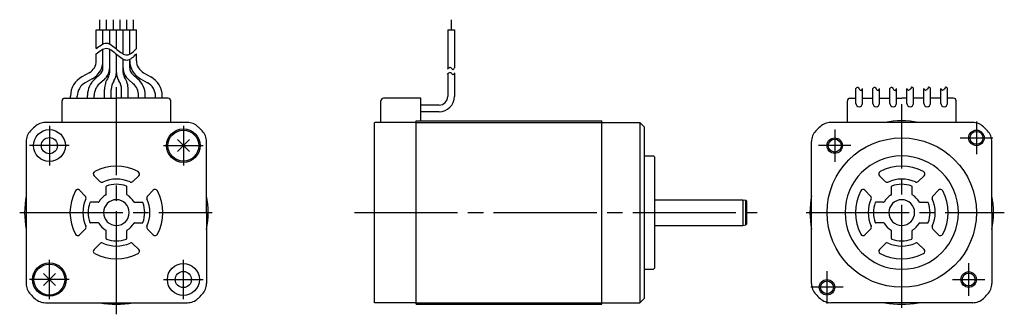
# Model space of a CAD drawing. Extents: x -171 to 20, y -20 to 37.
import ezdxf

# ---------------------------------------------------------------- set-up
doc = ezdxf.new("R2010")
doc.units = 0
doc.header["$MEASUREMENT"] = 0
doc.linetypes.add('CENTER', pattern=[27, 20, -2, 3, -2])
doc.layers.get('0').update_dxf_attribs({"linetype": 'CONTINUOUS'})

# ---------------------------------------------------------------- blocks, each defined once
blk = doc.blocks.new('A$C33923540')
for p, q in [((-155.65, 37.44), (-155.65, 35.44)), ((-154.35, 37.44), (-154.35, 35.44)), ((-153.05, 37.44), (-153.05, 35.44)), ((-151.75, 37.44), (-151.75, 35.44)), ((-150.45, 37.44), (-150.45, 35.44)), ((-149.15, 37.44), (-149.15, 35.44)), ((-87.44, 37.44), (-87.44, 35.44)), ((-156.3, 35.44), (-148.5, 35.44)), ((-156.3, 31.82), (-156.3, 35.44)), ((-155, 32.72), (-155, 35.44)), ((-153.7, 32.72), (-153.7, 35.44)), ((-152.4, 31.76), (-152.4, 35.44)), ((-151.1, 30.8), (-151.1, 35.44)), ((-149.8, 30.76), (-149.8, 35.44)), ((-148.5, 31.82), (-148.5, 35.44)), ((-88.09, 35.44), (-88.09, 27.89)), ((-88.09, 35.44), (-86.79, 35.44)), ((-86.79, 35.44), (-86.79, 28.07)), ((-156.3, 29.48), (-156.3, 30.82)), ((-155, 28.1), (-155, 31.72)), ((-153.7, 27.2), (-153.7, 31.72)), ((-152.4, 27.2), (-152.4, 30.76)), ((-148.5, 29.48), (-148.5, 30.82)), ((-151.1, 27.2), (-151.1, 29.8)), ((-149.8, 28.1), (-149.8, 29.76)), ((-157.69, 27.12), (-159.08, 26.35)), ((-155.58, 26.82), (-156.53, 25.99)), ((-149.22, 26.82), (-148.27, 25.99)), ((-147.11, 27.12), (-145.72, 26.35)), ((-88.09, 26.89), (-88.09, 22.55)), ((-86.79, 27.07), (-86.79, 22.55)), ((-157.07, 25.98), (-158.45, 25.21)), ((-154.73, 25.84), (-155.67, 25.01)), ((-150.07, 25.84), (-149.13, 25.01)), ((-147.73, 25.98), (-146.35, 25.21)), ((-8.9, 21.2), (-8.9, 24.07)), ((-7.6, 21.2), (-7.6, 24.07)), ((-5.6, 21.2), (-5.6, 24.07)), ((-4.3, 21.2), (-4.3, 24.07)), ((-2.3, 21.2), (-2.3, 24.07)), ((-1, 21.2), (-1, 24.07)), ((1, 21.2), (1, 24.07)), ((2.3, 21.2), (2.3, 24.07)), ((4.3, 21.2), (4.3, 24.07)), ((5.6, 21.2), (5.6, 24.07)), ((7.6, 21.2), (7.6, 24.07)), ((8.9, 21.2), (8.9, 24.07)), ((-162.45, 22.2), (-152.4, 22.2)), ((-142.35, 22.2), (-152.4, 22.2)), ((-101.05, 17.5), (-101.05, 21.7)), ((-93.35, 22.2), (-100.55, 22.2)), ((-93.35, 17.8), (-93.35, 22.2)), ((-10.05, 22.2), (-8.9, 22.2)), ((-7.6, 22.2), (-5.6, 22.2)), ((-4.3, 22.2), (-2.3, 22.2)), ((-1, 22.2), (0, 22.2)), ((1, 22.2), (0, 22.2)), ((4.3, 22.2), (2.3, 22.2)), ((7.6, 22.2), (5.6, 22.2)), ((10.05, 22.2), (8.9, 22.2)), ((-138.63, 17.5), (-166.17, 17.5)), ((-102.25, 17.5), (-102.4, 17.35)), ((-102.4, 17.35), (-102.4, -17.35)), ((-94.2, 17.5), (-102.25, 17.5)), ((-94.2, 17.8), (-58.2, 17.8)), ((-94.2, 10.95), (-94.2, 17.8)), ((-94.2, -17.8), (-94.2, 17.5)), ((-94.2, 17.5), (-50.85, 17.5)), ((-58.2, -17.8), (-58.2, 17.8)), ((-50, 16.65), (-50.85, 17.5)), ((13.77, 17.5), (-13.77, 17.5)), ((-50, 16.65), (-50, 14.8)), ((-169.9, 13.77), (-169.9, -13.77)), ((-138.23, 11.83), (-140.57, 14.17)), ((-138.23, 14.17), (-140.57, 11.83)), ((-134.9, 0), (-134.9, 13.77)), ((-17.5, -13.77), (-17.5, 13.77)), ((17.5, 0), (17.5, 13.77)), ((-50, 11), (-48.2, 11)), ((-48.2, 11), (-48, 10.8)), ((-48, 10.8), (-48, -10.8)), ((-155.61, 6.04), (-156.73, 7.16)), ((-149.19, 6.04), (-148.07, 7.16)), ((-3.21, 6.04), (-4.33, 7.16)), ((3.21, 6.04), (4.33, 7.16)), ((-158.44, 3.21), (-159.56, 4.33)), ((-154.4, 3.52), (-154.4, 5.05)), ((-150.4, 3.52), (-150.4, 5.05)), ((-146.36, 3.21), (-145.24, 4.33)), ((-6.04, 3.21), (-7.16, 4.33)), ((-2, 3.52), (-2, 5.05)), ((2, 3.52), (2, 5.05)), ((6.04, 3.21), (7.16, 4.33)), ((-155.92, 2), (-157.45, 2)), ((-148.88, 2), (-147.35, 2)), ((-48, 2.5), (-30.86, 2.5)), ((-30.86, 2.5), (-30.86, -2.5)), ((-30.86, 2.5), (-30.26, 2.4)), ((-30.26, -2.4), (-30.26, 2.4)), ((-30.06, 2.2), (-30.26, 2.4)), ((-30.06, -2.2), (-30.06, 2.2)), ((-3.52, 2), (-5.05, 2)), ((3.52, 2), (5.05, 2)), ((17.5, 0), (17.5, -13.77)), ((-134.9, 0), (-134.9, -13.77)), ((-158.44, -3.21), (-159.56, -4.33)), ((-155.92, -2), (-157.45, -2)), ((-154.4, -5.05), (-154.4, -3.52)), ((-150.4, -5.05), (-150.4, -3.52)), ((-148.88, -2), (-147.35, -2)), ((-146.36, -3.21), (-145.24, -4.33)), ((-48, -2.5), (-30.86, -2.5)), ((-30.86, -2.5), (-30.26, -2.4)), ((-30.06, -2.2), (-30.26, -2.4)), ((-6.04, -3.21), (-7.16, -4.33)), ((-3.52, -2), (-5.05, -2)), ((-2, -5.05), (-2, -3.52)), ((2, -5.05), (2, -3.52)), ((3.52, -2), (5.05, -2)), ((6.04, -3.21), (7.16, -4.33)), ((-155.61, -6.04), (-156.73, -7.16)), ((-149.19, -6.04), (-148.07, -7.16)), ((-3.21, -6.04), (-4.33, -7.16)), ((3.21, -6.04), (4.33, -7.16)), ((-50, -11), (-48.2, -11)), ((-48.2, -11), (-48, -10.8)), ((-166.57, -14.17), (-164.23, -11.83)), ((-166.57, -11.83), (-164.23, -14.17)), ((-50, -16.65), (-50.85, -17.5)), ((-166.17, -17.5), (-138.63, -17.5)), ((-102.25, -17.5), (-102.4, -17.35)), ((-94.2, -17.5), (-102.25, -17.5)), ((-94.2, -17.5), (-50.85, -17.5)), ((-94.2, -17.8), (-58.2, -17.8)), ((13.77, -17.5), (-13.77, -17.5))]:
    blk.add_line(p, q)
at = {"ltscale": 0.5}
for p, q in [((-154.7, 22.2), (-154.7, 23.88)), ((-153.4, 22.2), (-153.4, 23.88)), ((-151.4, 22.2), (-151.4, 23.88)), ((-150.1, 22.2), (-150.1, 23.88)), ((-162.95, 17.5), (-162.95, 21.7)), ((-161.3, 22.2), (-161.3, 22.59)), ((-160, 22.2), (-160, 22.59)), ((-158, 22.2), (-158, 22.75)), ((-156.7, 22.2), (-156.7, 22.75)), ((-148.1, 22.2), (-148.1, 22.75)), ((-146.8, 22.2), (-146.8, 22.75)), ((-144.8, 22.2), (-144.8, 22.59)), ((-143.5, 22.2), (-143.5, 22.59)), ((-141.85, 17.5), (-141.85, 21.7)), ((-10.55, 17.5), (-10.55, 21.7)), ((10.55, 17.5), (10.55, 21.7)), ((-89.78, 20.85), (-93.35, 20.85)), ((-89.79, 19.55), (-93.35, 19.55))]:
    blk.add_line(p, q, dxfattribs=at)
at = {"linetype": 'CENTER'}
for p, q in [((-152.4, -19.75), (-152.4, 24.36)), ((0, -18.47), (0, 21.05)), ((-18.54, 0), (19.91, 0)), ((-171.16, 0), (-133.8, 0)), ((-106.19, 0), (-28.05, 0))]:
    blk.add_line(p, q, dxfattribs=at)
at = {"ltscale": 0.557315}
blk.add_line((-50.85, 17.5), (-50.85, -17.5), dxfattribs=at)
at = {"linetype": 'CENTER', "ltscale": 0.5}
for p, q in [((14.5, 17.65), (14.5, 11.35)), ((-165.4, 16.84), (-165.4, 9.16)), ((-139.4, 16.84), (-139.4, 9.16)), ((-13, 16.15), (-13, 9.85)), ((11.35, 14.5), (17.65, 14.5)), ((-161.56, 13), (-169.24, 13)), ((-143.24, 13), (-135.56, 13)), ((-9.85, 13), (-16.15, 13)), ((-165.4, -16.84), (-165.4, -9.16)), ((-139.4, -16.84), (-139.4, -9.16)), ((-14.5, -17.65), (-14.5, -11.35)), ((13, -16.15), (13, -9.85)), ((-161.56, -13), (-169.24, -13)), ((-143.24, -13), (-135.56, -13)), ((9.85, -13), (16.15, -13)), ((-11.35, -14.5), (-17.65, -14.5))]:
    blk.add_line(p, q, dxfattribs=at)
at = {"ltscale": 0.934201}
blk.add_line((-50, 14.8), (-50, -16.65), dxfattribs=at)
for centre, radius in [((-165.4, 13), 3.1), ((-139.4, 13), 3.25), ((-139.4, 13), 3), ((14.5, 14.5), 1.5), ((14.5, 14.5), 1.25), ((-165.4, 13), 1.57), ((0, 0), 14.5), ((-13, 13), 1.5), ((-13, 13), 1.25), ((-165.4, -13), 3.25), ((-165.4, -13), 3), ((-139.4, -13), 3.1), ((-139.4, -13), 1.57), ((-14.5, -14.5), 1.5), ((-14.5, -14.5), 1.25), ((13, -13), 1.5), ((13, -13), 1.25)]:
    blk.add_circle(centre, radius)
for centre, radius, start, end in [((-159, 29.48), 2.7, 298.9299, 0), ((-159, 29.48), 4, 298.9299, 0), ((-145.8, 29.48), 4, 180, 241.0701), ((-145.8, 29.48), 2.7, 180, 241.0701), ((-156.7, 28.1), 1.7, 311.1499, 0), ((-156.7, 28.1), 3, 311.1499, 0), ((-155.4, 27.2), 1.7, 326.4427, 0), ((-155.4, 27.2), 3, 326.4427, 0), ((-149.4, 27.2), 3, 180, 213.5573), ((-148.1, 28.1), 3, 180, 228.8501), ((-149.4, 27.2), 1.7, 180, 213.5573), ((-148.1, 28.1), 1.7, 180, 228.8501), ((-150.4, 23.88), 4.3, 146.4427, 180), ((-150.4, 23.88), 3, 146.4427, 180), ((-154.4, 23.88), 3, 0, 33.5573), ((-154.4, 23.88), 4.3, 0, 33.5573), ((-100.55, 21.7), 0.5, 90, 180), ((-89.79, 22.55), 1.7, 270, 0), ((-89.79, 22.55), 3, 270, 0), ((-8.25, 21.2), 0.65, 180, 0), ((-4.95, 21.2), 0.65, 180, 0), ((-1.65, 21.2), 0.65, 180, 0), ((1.65, 21.2), 0.65, 180, 0), ((4.95, 21.2), 0.65, 180, 0), ((8.25, 21.2), 0.65, 180, 0), ((-166.17, 14.5), 3, 90, 133.5312), ((-138.63, 14.5), 3, 46.4688, 90), ((-13.77, 14.5), 3, 90, 133.5312), ((0, 0), 17.8, 79.4658, 100.5342), ((13.77, 14.5), 3, 46.4688, 90), ((-166.9, 13.77), 3, 136.4688, 180), ((-152.4, 0), 23, 133.5312, 136.4688), ((-152.4, 0), 23, 43.5312, 46.4688), ((-137.9, 13.77), 3, 0, 43.5312), ((-14.5, 13.77), 3, 136.4688, 180), ((0, 0), 23, 133.5312, 136.4688), ((0, 0), 23, 43.5312, 46.4688), ((14.5, 13.77), 3, 0, 43.5312), ((0, 0), 11, 90, 270), ((0, 0), 11, 270, 90), ((-156.38, 7.51), 0.5, 117.8953, 225.0036), ((-152.4, 0), 9, 62.1046, 117.8953), ((-148.42, 7.51), 0.5, 314.9995, 62.1047), ((-3.98, 7.51), 0.5, 117.8953, 225.0036), ((0, 0), 9, 62.1046, 117.8953), ((3.98, 7.51), 0.5, 314.9995, 62.1047), ((-155.26, 6.39), 0.5, 225, 294.0752), ((-152.4, 0), 6.5, 65.9247, 114.0922), ((-149.54, 6.39), 0.5, 245.9248, 315), ((-2.86, 6.39), 0.5, 225, 294.0752), ((0, 0), 6.5, 65.9247, 114.0922), ((2.86, 6.39), 0.5, 245.9248, 315), ((-152.4, 0), 9, 152.1046, 207.8955), ((-159.91, 3.98), 0.5, 44.9997, 152.1047), ((-154.3, 5.05), 0.1, 110.6009, 180.0007), ((-152.4, 0), 5.5, 69.3994, 110.6348), ((-150.5, 5.05), 0.1, 359.9993, 69.3991), ((-144.89, 3.98), 0.5, 27.8953, 135.0003), ((-152.4, 0), 9, 332.1045, 27.8954), ((0, 0), 9, 152.1046, 207.8955), ((-7.51, 3.98), 0.5, 44.9997, 152.1047), ((-1.9, 5.05), 0.1, 110.6009, 180.0007), ((0, 0), 5.5, 69.3994, 110.6348), ((1.9, 5.05), 0.1, 359.9993, 69.3991), ((7.51, 3.98), 0.5, 27.8953, 135.0003), ((0, 0), 9, 332.1045, 27.8954), ((-152.4, 0), 17.8, 169.4658, 190.5342), ((-152.4, 0), 6.5, 155.9249, 204.0754), ((-158.79, 2.86), 0.5, 335.9249, 45.0001), ((-152.4, 0), 5.5, 159.3994, 200.6008), ((-157.45, 1.9), 0.1, 90, 159.3994), ((-155.92, 2.1), 0.1, 270, 329.1903), ((-152.4, 0), 4, 120.8112, 149.1903), ((-152.4, 0), 2.5, 90, 270), ((-154.5, 3.52), 0.1, 300.8108, 359.9993), ((-152.4, 0), 2.5, 270, 90), ((-150.3, 3.52), 0.1, 180.0007, 239.1892), ((-152.4, 0), 4, 30.8097, 59.1888), ((-148.88, 2.1), 0.1, 210.8097, 270), ((-147.35, 1.9), 0.1, 20.6006, 90), ((-152.4, 0), 5.5, 339.3992, 20.6006), ((-146.01, 2.86), 0.5, 134.9999, 204.0751), ((-152.4, 0), 6.5, 335.9246, 24.0751), ((-152.4, 0), 17.8, 349.4658, 10.5342), ((0, 0), 17.8, 169.4658, 190.5342), ((0, 0), 6.5, 155.9249, 204.0754), ((-6.39, 2.86), 0.5, 335.9249, 45.0001), ((0, 0), 5.5, 159.3994, 200.6008), ((-5.05, 1.9), 0.1, 90, 159.3994), ((-3.52, 2.1), 0.1, 270, 329.1903), ((0, 0), 4, 120.8112, 149.1903), ((0, 0), 2.5, 90, 270), ((-2.1, 3.52), 0.1, 300.8108, 359.9993), ((0, 0), 2.5, 270, 90), ((2.1, 3.52), 0.1, 180.0007, 239.1892), ((0, 0), 4, 30.8097, 59.1888), ((3.52, 2.1), 0.1, 210.8097, 270), ((5.05, 1.9), 0.1, 20.6006, 90), ((0, 0), 5.5, 339.3992, 20.6006), ((6.39, 2.86), 0.5, 134.9999, 204.0751), ((0, 0), 6.5, 335.9246, 24.0751), ((0, 0), 17.8, 349.4658, 10.5342), ((-158.79, -2.86), 0.5, 315, 24.0752), ((-157.45, -1.9), 0.1, 200.6008, 270), ((-155.92, -2.1), 0.1, 30.8106, 90), ((-152.4, 0), 4, 210.8108, 239.1899), ((-154.5, -3.52), 0.1, 0.0006, 59.1901), ((-154.5, -3.52), 0.1, 0.0006, 59.1901), ((-150.3, -3.52), 0.1, 120.8099, 179.9994), ((-152.4, 0), 4, 300.8101, 329.1892), ((-148.88, -2.1), 0.1, 90, 149.1894), ((-147.35, -1.9), 0.1, 270, 339.3992), ((-146.01, -2.86), 0.5, 155.9248, 225), ((-6.39, -2.86), 0.5, 315, 24.0752), ((-5.05, -1.9), 0.1, 200.6008, 270), ((-3.52, -2.1), 0.1, 30.8106, 90), ((0, 0), 4, 210.8108, 239.1899), ((-2.1, -3.52), 0.1, 0.0006, 59.1901), ((2.1, -3.52), 0.1, 120.8099, 179.9994), ((0, 0), 4, 300.8101, 329.1892), ((3.52, -2.1), 0.1, 90, 149.1894), ((5.05, -1.9), 0.1, 270, 339.3992), ((6.39, -2.86), 0.5, 155.9248, 225), ((-159.91, -3.98), 0.5, 207.8955, 315.0003), ((-154.3, -5.05), 0.1, 179.9994, 249.3992), ((-152.4, 0), 5.5, 249.3986, 290.6013), ((-150.5, -5.05), 0.1, 290.6008, 0.0006), ((-144.89, -3.98), 0.5, 224.9997, 332.1045), ((-7.51, -3.98), 0.5, 207.8955, 315.0003), ((-1.9, -5.05), 0.1, 179.9994, 249.3992), ((0, 0), 5.5, 249.3981, 290.6019), ((1.9, -5.05), 0.1, 290.6008, 0.0006), ((7.51, -3.98), 0.5, 224.9997, 332.1045), ((-156.38, -7.51), 0.5, 135.0018, 242.1046), ((-155.26, -6.39), 0.5, 65.9249, 135.0001), ((-152.4, 0), 6.5, 245.9078, 294.0749), ((-149.54, -6.39), 0.5, 44.9999, 114.0751), ((-148.42, -7.51), 0.5, 297.8953, 45.0002), ((-3.98, -7.51), 0.5, 135.0018, 242.1046), ((-2.86, -6.39), 0.5, 65.9249, 135.0001), ((0, 0), 6.5, 245.9078, 294.0749), ((2.86, -6.39), 0.5, 44.9999, 114.0751), ((3.98, -7.51), 0.5, 297.8953, 45.0002), ((-152.4, 0), 9, 242.1046, 297.8953), ((0, 0), 9, 242.1046, 297.8953), ((-166.9, -13.77), 3, 180, 223.5312), ((-137.9, -13.77), 3, 316.4688, 0), ((-14.5, -13.77), 3, 180, 223.5312), ((14.5, -13.77), 3, 316.4688, 0), ((-152.4, 0), 23, 223.5312, 226.4688), ((-166.17, -14.5), 3, 226.4688, 270), ((-138.63, -14.5), 3, 270, 313.5312), ((-152.4, 0), 23, 313.5312, 316.4688), ((0, 0), 23, 223.5312, 226.4688), ((-13.77, -14.5), 3, 226.4688, 270), ((13.77, -14.5), 3, 270, 313.5312), ((0, 0), 23, 313.5312, 316.4688), ((-152.4, 0), 17.8, 259.4658, 280.5342), ((0, 0), 17.8, 259.4658, 280.5342)]:
    blk.add_arc(centre, radius, start, end)
at = {"ltscale": 0.5}
for centre, radius, start, end in [((-157, 22.59), 4.3, 118.9299, 180), ((-157, 22.59), 3, 118.9299, 180), ((-153.7, 22.75), 4.3, 131.1499, 180), ((-153.7, 22.75), 3, 131.1499, 180), ((-151.1, 22.75), 3, 0, 48.8501), ((-151.1, 22.75), 4.3, 0, 48.8501), ((-147.8, 22.59), 3, 360, 61.0701), ((-147.8, 22.59), 4.3, 360, 61.0701), ((-162.45, 21.7), 0.5, 90, 180), ((-142.35, 21.7), 0.5, 360, 90), ((-10.05, 21.7), 0.5, 90, 180), ((10.05, 21.7), 0.5, 360, 90)]:
    blk.add_arc(centre, radius, start, end, dxfattribs=at)
for points, knots in [([(-156.3, 31.82), (-155.64, 32.35), (-154.28, 33.46), (-152.36, 31.69), (-150.3, 30.04), (-149.1, 31.23), (-148.5, 31.82)], [0, 0, 0, 0, 2.228084, 4.609871, 6.850922, 9.036971, 9.036971, 9.036971, 9.036971]), ([(-156.3, 30.82), (-155.64, 31.35), (-154.28, 32.46), (-152.36, 30.69), (-150.3, 29.04), (-149.1, 30.23), (-148.5, 30.82)], [0, 0, 0, 0, 2.228084, 4.609871, 6.850922, 9.036971, 9.036971, 9.036971, 9.036971]), ([(-88.15, 27.83), (-87.95, 28.05), (-87.57, 28.47), (-87.13, 27.53), (-86.87, 27.95), (-86.75, 28.14)], [0, 0, 0, 0, 0.674393, 1.297172, 1.809147, 1.809147, 1.809147, 1.809147]), ([(-88.15, 26.83), (-87.95, 27.05), (-87.57, 27.47), (-87.13, 26.53), (-86.87, 26.95), (-86.75, 27.14)], [0, 0, 0, 0, 0.674393, 1.297172, 1.809147, 1.809147, 1.809147, 1.809147]), ([(-8.9, 24.07), (-8.76, 24.22), (-8.49, 24.52), (-8.31, 23.95), (-7.87, 23.57), (-7.69, 23.91), (-7.6, 24.07)], [0, 0, 0, 0, 0.480864, 0.889139, 1.376283, 1.822064, 1.822064, 1.822064, 1.822064]), ([(-5.6, 24.07), (-5.46, 24.22), (-5.19, 24.52), (-5.01, 23.95), (-4.57, 23.57), (-4.39, 23.91), (-4.3, 24.07)], [0, 0, 0, 0, 0.480864, 0.889139, 1.376283, 1.822064, 1.822064, 1.822064, 1.822064]), ([(-2.3, 24.07), (-2.16, 24.22), (-1.89, 24.52), (-1.71, 23.95), (-1.27, 23.57), (-1.09, 23.91), (-1, 24.07)], [0, 0, 0, 0, 0.480864, 0.889139, 1.376283, 1.822064, 1.822064, 1.822064, 1.822064]), ([(2.3, 24.07), (2.16, 24.22), (1.89, 24.52), (1.71, 23.95), (1.27, 23.57), (1.09, 23.91), (1, 24.07)], [0, 0, 0, 0, 0.480864, 0.889139, 1.376283, 1.822064, 1.822064, 1.822064, 1.822064]), ([(5.6, 24.07), (5.46, 24.22), (5.19, 24.52), (5.01, 23.95), (4.57, 23.57), (4.39, 23.91), (4.3, 24.07)], [0, 0, 0, 0, 0.480864, 0.889139, 1.376283, 1.822064, 1.822064, 1.822064, 1.822064]), ([(8.9, 24.07), (8.76, 24.22), (8.49, 24.52), (8.31, 23.95), (7.87, 23.57), (7.69, 23.91), (7.6, 24.07)], [0, 0, 0, 0, 0.480864, 0.889139, 1.376283, 1.822064, 1.822064, 1.822064, 1.822064])]:
    blk.add_open_spline(points, degree=3, knots=knots)

msp = doc.modelspace()

# ---------------------------------------------------------------- block references
msp.add_blockref('A$C33923540', (0, 0))

doc.saveas('drawing.dxf')
